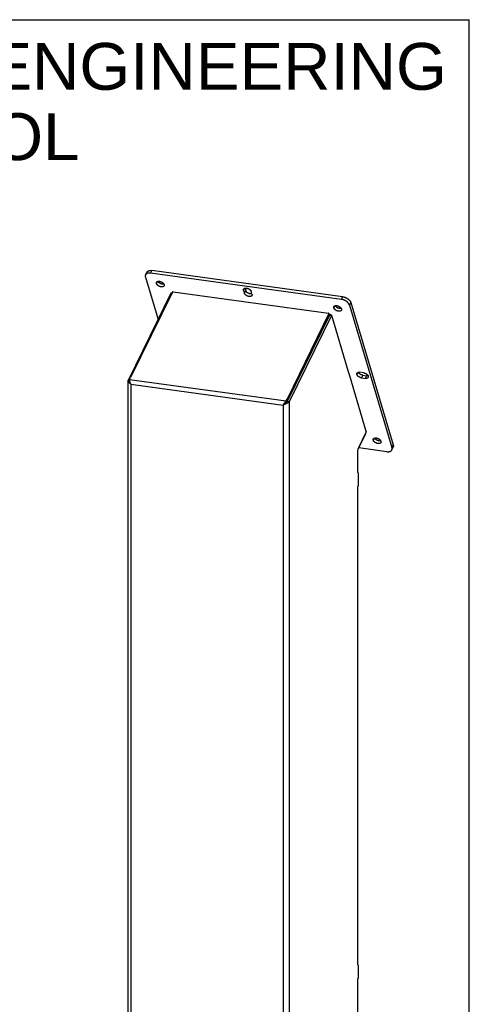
# Model space of a CAD drawing. Header units: inches. Extents: x 0 to 85, y 0 to 55.
# Tile 18 of 18: x 69.7 to 85, y 21.4 to 55. Entities that reach past the tile are written whole.
import ezdxf

# ---------------------------------------------------------------- set-up
doc = ezdxf.new("R2010")
doc.units = ezdxf.units.IN
doc.header["$LTSCALE"] = 4.675
doc.header["$MEASUREMENT"] = 0
doc.layers.get('0').update_dxf_attribs({"linetype": 'CONTINUOUS'})
doc.layers.add('02___PRT_ALL_AXES', color=7, linetype='CONTINUOUS')
doc.layers.add('DIMENSIONS', color=7, linetype='CONTINUOUS')
doc.styles.get("Standard").update_dxf_attribs({"font": 'arial.ttf'})

msp = doc.modelspace()

# ---------------------------------------------------------------- linework, layer by layer
at = {"color": 7, "linetype": 'Continuous'}
for p, q in [((0, 55), (85, 55)), ((85, 0), (85, 55)), ((74.1244, 46.3412), (74.1685, 46.4312)), ((73.9469, 46.202), (74.377, 44.7585)), ((73.9507, 46.2804), (73.9947, 46.3704)), ((80.6334, 45.4456), (74.1244, 46.3412)), ((77.3339, 45.8238), (77.2983, 45.751)), ((77.2983, 45.751), (77.3268, 45.6551)), ((74.8461, 45.6475), (74.8141, 45.6519)), ((74.8485, 45.6525), (74.8192, 45.6565)), ((77.3709, 45.7451), (77.3268, 45.6551)), ((77.5835, 45.6198), (77.555, 45.7157)), ((80.6334, 45.4456), (80.6775, 45.5356)), ((80.9127, 45.2436), (80.9567, 45.3336)), ((80.9127, 45.2436), (82.3617, 40.3809)), ((80.2241, 44.9076), (78.7799, 41.9556)), ((80.2241, 44.9076), (80.2083, 44.9608)), ((80.2248, 44.9138), (80.2089, 44.967)), ((80.2241, 44.9076), (80.2954, 44.8978)), ((80.2292, 44.9122), (80.3005, 44.9024)), ((80.267, 44.9176), (80.2686, 44.9153)), ((80.9198, 42.8307), (80.87, 42.998)), ((81.3944, 42.9376), (81.266, 42.9553)), ((81.3672, 42.8535), (81.3232, 42.7635)), ((81.3232, 42.7635), (81.4515, 42.7458)), ((81.4955, 42.8358), (81.4515, 42.7458)), ((73.3573, 42.6586), (73.4152, 42.6605)), ((73.3699, 42.6999), (73.4047, 42.6951)), ((78.6452, 41.8357), (78.6734, 41.8552)), ((78.6801, 41.8602), (78.6734, 41.8552)), ((78.6897, 41.8692), (78.6769, 41.8577)), ((78.6898, 41.8678), (78.6801, 41.8602)), ((78.7035, 41.881), (78.6897, 41.8692)), ((78.7181, 41.8926), (78.7035, 41.881)), ((78.7302, 41.9025), (78.7168, 41.8902)), ((78.7336, 41.9037), (78.7181, 41.8926)), ((78.7429, 41.9155), (78.7302, 41.9025)), ((78.7498, 41.9139), (78.7336, 41.9037)), ((78.7545, 41.9292), (78.7429, 41.9155)), ((78.7666, 41.9228), (78.7498, 41.9139)), ((78.7507, 41.976), (78.7666, 41.9228)), ((78.8004, 41.9097), (78.7545, 41.9292)), ((78.7666, 41.9228), (78.7958, 41.988)), ((78.7769, 41.9509), (78.7799, 41.9556)), ((78.7799, 42.0412), (78.7958, 41.988)), ((78.8512, 41.9457), (78.7799, 41.9556)), ((81.4626, 40.866), (81.4641, 40.8611)), ((82.1841, 40.2417), (81.2269, 40.3734)), ((82.3578, 40.3024), (82.4019, 40.3924)), ((82.3617, 40.3809), (82.4057, 40.4709)), ((81.2025, 39.5253), (81.1952, 39.5263)), ((81.201, 39.5285), (81.2062, 39.5278)), ((81.2011, 39.5294), (81.2082, 39.5284)), ((81.2025, 22.7087), (81.1952, 22.7097)), ((81.201, 22.712), (81.2062, 22.7112)), ((81.2011, 22.7128), (81.2082, 22.7118))]:
    msp.add_line(p, q, dxfattribs=at)
at = {"color": 3, "linetype": 'Continuous'}
for p, q in [((80.6775, 45.5356), (74.1685, 46.4312)), ((77.3463, 45.8277), (77.3709, 45.7451)), ((74.8141, 45.6519), (73.3699, 42.6999)), ((74.8695, 45.6953), (73.4412, 42.7757)), ((74.8885, 45.7043), (80.1998, 44.9735)), ((80.9567, 45.3336), (82.4057, 40.4709)), ((80.2083, 44.9608), (78.7799, 42.0412)), ((80.2954, 44.8978), (78.8512, 41.9457)), ((80.8695, 42.9997), (80.3037, 44.8983)), ((73.4069, 42.7112), (73.4412, 42.7757)), ((81.4861, 40.9304), (80.9203, 42.829)), ((81.3672, 42.8535), (81.4955, 42.8358)), ((73.3564, 3.8058), (73.3564, 42.6669)), ((73.3625, 42.6388), (73.3573, 42.6586)), ((73.3722, 42.6195), (73.3625, 42.6388)), ((73.3649, 42.6932), (73.3699, 42.6999)), ((73.3862, 42.6008), (73.3722, 42.6195)), ((73.4041, 42.5829), (73.3862, 42.6008)), ((73.4252, 42.5661), (73.4041, 42.5829)), ((73.4101, 42.6884), (73.4069, 42.7112)), ((73.4069, 42.7112), (78.7507, 41.976)), ((73.4146, 42.663), (73.4101, 42.6884)), ((73.449, 42.5506), (73.4252, 42.5661)), ((73.4376, 42.5787), (73.4282, 42.6074)), ((73.449, 42.5506), (73.4376, 42.5787)), ((73.449, 42.5506), (73.449, 3.7618)), ((73.449, 42.5506), (78.6452, 41.8357)), ((78.6585, 41.8604), (78.6452, 41.8357)), ((78.6709, 41.8444), (78.6452, 41.8357)), ((78.6452, 41.8357), (78.6452, 3.0469)), ((78.6736, 41.8857), (78.6585, 41.8604)), ((78.7507, 41.976), (78.7294, 41.9566)), ((78.7507, 41.976), (78.7799, 42.0412)), ((78.7771, 41.8939), (78.7517, 41.8794)), ((78.8004, 41.9097), (78.7771, 41.8939)), ((78.838, 41.9328), (78.8451, 41.9392)), ((78.8451, 41.9392), (78.8512, 41.9457)), ((78.8512, 41.9457), (78.8512, 3.0713)), ((81.2145, 40.3508), (81.4641, 40.8611)), ((81.229, 40.3883), (81.4839, 40.9093)), ((81.2116, 40.3423), (81.2196, 40.3662)), ((81.2196, 40.3662), (81.229, 40.3883)), ((81.1964, 39.5353), (81.1964, 40.2339)), ((81.2025, 39.5253), (81.2062, 39.5278)), ((81.2123, 39.5178), (81.2123, 39.0708)), ((81.1964, 22.7187), (81.1964, 39.0312)), ((81.2062, 39.0523), (81.2025, 39.0497)), ((81.2025, 22.7087), (81.2062, 22.7112)), ((81.2123, 22.7012), (81.2123, 22.2542)), ((81.1964, 5.9021), (81.1964, 22.2147)), ((81.2062, 22.2357), (81.2025, 22.2332))]:
    msp.add_line(p, q, dxfattribs=at)
for points in [[(73.9947, 46.3704), (73.9952, 46.3713), (73.998, 46.3765), (74.0012, 46.3815), (74.0046, 46.3863), (74.0085, 46.3909), (74.0126, 46.3953), (74.0171, 46.3994), (74.0219, 46.4034), (74.0269, 46.4072), (74.0323, 46.4107), (74.038, 46.414), (74.0439, 46.4171), (74.0501, 46.4199), (74.0566, 46.4224), (74.0633, 46.4248), (74.0703, 46.4268), (74.0775, 46.4287), (74.0849, 46.4302), (74.0925, 46.4315), (74.1004, 46.4325), (74.1084, 46.4333), (74.1165, 46.4338), (74.1249, 46.434), (74.1334, 46.434), (74.142, 46.4337), (74.1507, 46.4331), (74.1595, 46.4323), (74.1685, 46.4312)], [(74.8141, 45.6519), (74.8156, 45.6544), (74.8172, 45.6559), (74.8187, 45.6565), (74.8192, 45.6565)], [(74.8885, 45.7043), (74.8846, 45.7044), (74.8809, 45.7038), (74.8773, 45.7024), (74.874, 45.7005), (74.8714, 45.6982), (74.8695, 45.6953)], [(77.5796, 45.6332), (77.5759, 45.6324), (77.5711, 45.6315), (77.5661, 45.6308), (77.5609, 45.6303), (77.5556, 45.6301), (77.5503, 45.63), (77.5448, 45.6301), (77.5392, 45.6304), (77.5335, 45.6309), (77.5278, 45.6316), (77.522, 45.6325), (77.5162, 45.6336), (77.5103, 45.6348), (77.5044, 45.6363), (77.4985, 45.6379), (77.4926, 45.6397), (77.4867, 45.6417), (77.4809, 45.6439), (77.475, 45.6462), (77.4693, 45.6487), (77.4636, 45.6514), (77.4579, 45.6542), (77.4524, 45.6572), (77.4469, 45.6603), (77.4415, 45.6635), (77.4363, 45.6669), (77.4312, 45.6704), (77.4262, 45.674), (77.4214, 45.6777), (77.4167, 45.6815), (77.4122, 45.6854), (77.4078, 45.6894), (77.4037, 45.6934), (77.3997, 45.6976), (77.396, 45.7018), (77.3924, 45.706), (77.3891, 45.7103), (77.386, 45.7146), (77.3831, 45.719), (77.3804, 45.7233), (77.378, 45.7277), (77.3759, 45.7321), (77.3739, 45.7365), (77.3723, 45.7408), (77.3709, 45.7451)], [(80.6775, 45.5356), (80.6865, 45.5343), (80.6955, 45.5326), (80.7047, 45.5308), (80.7138, 45.5286), (80.723, 45.5262), (80.7322, 45.5236), (80.7414, 45.5207), (80.7505, 45.5176), (80.7597, 45.5142), (80.7687, 45.5106), (80.7777, 45.5068), (80.7867, 45.5028), (80.7955, 45.4985), (80.8043, 45.4941), (80.8129, 45.4894), (80.8214, 45.4846), (80.8298, 45.4796), (80.838, 45.4744), (80.846, 45.469), (80.8538, 45.4634), (80.8615, 45.4578), (80.869, 45.4519), (80.8762, 45.446), (80.8832, 45.4399), (80.89, 45.4337), (80.8965, 45.4274), (80.9027, 45.421), (80.9087, 45.4145), (80.9144, 45.4079), (80.9199, 45.4013), (80.925, 45.3946), (80.9298, 45.3879), (80.9343, 45.3811), (80.9385, 45.3743), (80.9424, 45.3675), (80.9459, 45.3607), (80.9491, 45.3539), (80.952, 45.3471), (80.9545, 45.3403), (80.9567, 45.3336)], [(80.2089, 44.967), (80.208, 44.969), (80.206, 44.9711), (80.2033, 44.9726), (80.1998, 44.9735)], [(80.2083, 44.9608), (80.2091, 44.9638), (80.2091, 44.9665), (80.2089, 44.967)], [(80.3005, 44.9024), (80.3, 44.9024), (80.2984, 44.9018), (80.2969, 44.9003), (80.2954, 44.8978)], [(80.3037, 44.8983), (80.3027, 44.9007), (80.3015, 44.902), (80.3005, 44.9024)], [(81.3672, 42.8535), (81.3616, 42.8543), (81.3559, 42.8554), (81.3502, 42.8566), (81.3445, 42.858), (81.3387, 42.8596), (81.333, 42.8613), (81.3273, 42.8632), (81.3216, 42.8653), (81.3159, 42.8675), (81.3103, 42.8699), (81.3047, 42.8725), (81.2992, 42.8751), (81.2937, 42.878), (81.2884, 42.8809), (81.2831, 42.884), (81.278, 42.8873), (81.273, 42.8906), (81.2681, 42.894), (81.2633, 42.8976), (81.2587, 42.9013), (81.2542, 42.905), (81.2499, 42.9088), (81.2457, 42.9127), (81.2417, 42.9167), (81.238, 42.9207), (81.2344, 42.9248), (81.231, 42.929), (81.2278, 42.9332), (81.2248, 42.9374), (81.222, 42.9416), (81.2195, 42.9458), (81.2172, 42.9501), (81.2153, 42.9539)], [(81.5462, 42.8372), (81.5437, 42.8366), (81.5388, 42.8357), (81.5338, 42.835), (81.5287, 42.8346), (81.5234, 42.8343), (81.518, 42.8342), (81.5125, 42.8343), (81.5069, 42.8346), (81.5013, 42.8351), (81.4955, 42.8358)], [(73.3564, 42.6669), (73.3568, 42.6725), (73.3583, 42.6795), (73.3611, 42.6864), (73.3649, 42.6932)], [(73.3573, 42.6586), (73.3564, 42.6655), (73.3564, 42.6669)], [(73.4282, 42.6074), (73.4206, 42.6357), (73.4146, 42.663)], [(78.7517, 41.8794), (78.725, 41.8663), (78.6978, 41.8546), (78.6709, 41.8444)], [(78.7294, 41.9566), (78.7093, 41.9346), (78.6906, 41.9107), (78.6736, 41.8857)], [(78.8004, 41.9097), (78.811, 41.9151), (78.8209, 41.9208)], [(78.8209, 41.9208), (78.8299, 41.9267), (78.838, 41.9328)], [(81.4648, 40.8672), (81.4649, 40.8667), (81.465, 40.864), (81.4641, 40.8611)], [(81.4839, 40.9093), (81.4852, 40.9126), (81.4861, 40.9161), (81.4867, 40.92), (81.4869, 40.9238), (81.4867, 40.9272), (81.4861, 40.9304)], [(82.4057, 40.4709), (82.4075, 40.4642), (82.409, 40.4576), (82.4101, 40.451), (82.4108, 40.4446), (82.4112, 40.4382), (82.4112, 40.4319), (82.4109, 40.4257), (82.4102, 40.4197), (82.4092, 40.4138), (82.4078, 40.408), (82.406, 40.4023), (82.4039, 40.3968), (82.4019, 40.3924)], [(81.1964, 40.2339), (81.1975, 40.2614), (81.2003, 40.2887), (81.2052, 40.316), (81.2116, 40.3423)], [(81.1972, 39.5287), (81.1967, 39.5317), (81.1964, 39.5353)], [(81.2004, 39.5247), (81.1995, 39.5251), (81.1982, 39.5265), (81.1972, 39.5287)], [(81.2025, 39.5253), (81.2009, 39.5247), (81.2004, 39.5247)], [(81.2083, 39.5284), (81.2078, 39.5284), (81.2062, 39.5278)], [(81.2123, 39.5178), (81.2121, 39.5214), (81.2115, 39.5244), (81.2105, 39.5266), (81.2092, 39.528), (81.2083, 39.5284)], [(81.1964, 39.0312), (81.1967, 39.0352), (81.1972, 39.0389), (81.1982, 39.0426), (81.1995, 39.0457), (81.2009, 39.0481), (81.2025, 39.0497)], [(81.2062, 39.0523), (81.2078, 39.054), (81.2092, 39.0563), (81.2105, 39.0595), (81.2115, 39.0631), (81.2121, 39.0668), (81.2123, 39.0708)], [(81.1972, 22.7122), (81.1967, 22.7151), (81.1964, 22.7187)], [(81.2004, 22.7081), (81.1995, 22.7085), (81.1982, 22.7099), (81.1972, 22.7122)], [(81.2025, 22.7087), (81.2009, 22.7081), (81.2004, 22.7081)], [(81.2083, 22.7118), (81.2078, 22.7118), (81.2062, 22.7112)], [(81.2123, 22.7012), (81.2121, 22.7048), (81.2115, 22.7078), (81.2105, 22.71), (81.2092, 22.7114), (81.2083, 22.7118)], [(81.1964, 22.2147), (81.1967, 22.2186), (81.1972, 22.2224), (81.1982, 22.226), (81.1995, 22.2291), (81.2009, 22.2315), (81.2025, 22.2332)], [(81.2062, 22.2357), (81.2078, 22.2374), (81.2092, 22.2397), (81.2105, 22.2429), (81.2115, 22.2465), (81.2121, 22.2502), (81.2123, 22.2542)]]:
    msp.add_lwpolyline(points, dxfattribs=at)
at = {"color": 7, "linetype": 'Continuous'}
for points in [[(73.9507, 46.2804), (73.9487, 46.276), (73.9466, 46.2705), (73.9448, 46.2649), (73.9434, 46.2591), (73.9423, 46.2532), (73.9417, 46.2471), (73.9413, 46.2409), (73.9413, 46.2347), (73.9417, 46.2283), (73.9425, 46.2218), (73.9436, 46.2153), (73.9451, 46.2086), (73.9469, 46.202)], [(74.1244, 46.3412), (74.1155, 46.3423), (74.1067, 46.3431), (74.0979, 46.3437), (74.0893, 46.344), (74.0808, 46.344), (74.0725, 46.3438), (74.0643, 46.3433), (74.0563, 46.3425), (74.0485, 46.3415), (74.0409, 46.3402), (74.0335, 46.3387), (74.0263, 46.3368), (74.0193, 46.3348), (74.0126, 46.3324), (74.0061, 46.3299), (73.9999, 46.3271), (73.9939, 46.324), (73.9883, 46.3207), (73.9829, 46.3172), (73.9778, 46.3134), (73.973, 46.3094), (73.9686, 46.3053), (73.9644, 46.3009), (73.9606, 46.2963), (73.9571, 46.2915), (73.954, 46.2865), (73.9512, 46.2813), (73.9507, 46.2804)], [(77.2983, 45.751), (77.2971, 45.7553), (77.2962, 45.7595), (77.2956, 45.7637), (77.2952, 45.7679), (77.2951, 45.7719), (77.2953, 45.7759), (77.2957, 45.7798), (77.2964, 45.7836), (77.2974, 45.7873), (77.2986, 45.7909), (77.3001, 45.7943), (77.3004, 45.7951)], [(77.3004, 45.7951), (77.3018, 45.7977), (77.3038, 45.8009), (77.306, 45.804), (77.3085, 45.807), (77.3112, 45.8097), (77.3141, 45.8124), (77.3173, 45.8149), (77.3207, 45.8172), (77.3243, 45.8193), (77.3281, 45.8213), (77.3321, 45.8231), (77.3363, 45.8247), (77.3406, 45.8262), (77.3452, 45.8274), (77.3499, 45.8285), (77.3548, 45.8293), (77.3598, 45.83), (77.3649, 45.8305), (77.3702, 45.8308), (77.3756, 45.8309), (77.3811, 45.8308), (77.3867, 45.8304), (77.3923, 45.8299), (77.398, 45.8292), (77.4038, 45.8284), (77.4097, 45.8273), (77.4155, 45.826), (77.4214, 45.8246), (77.4273, 45.8229), (77.4332, 45.8211), (77.4391, 45.8191), (77.445, 45.8169), (77.4508, 45.8146), (77.4566, 45.8121), (77.4623, 45.8094), (77.4679, 45.8066), (77.4735, 45.8037), (77.4789, 45.8006), (77.4843, 45.7973), (77.4895, 45.794), (77.4947, 45.7905), (77.4996, 45.7869), (77.5045, 45.7832), (77.5092, 45.7793), (77.5137, 45.7754), (77.518, 45.7714), (77.5221, 45.7674), (77.5261, 45.7632), (77.5299, 45.7591), (77.5334, 45.7548), (77.5367, 45.7505), (77.5399, 45.7462), (77.5427, 45.7418), (77.5454, 45.7375), (77.5478, 45.7331), (77.55, 45.7287), (77.5519, 45.7244), (77.5536, 45.72), (77.555, 45.7157)], [(77.5814, 45.5757), (77.58, 45.5731), (77.5781, 45.5699), (77.5758, 45.5668), (77.5734, 45.5639), (77.5706, 45.5611), (77.5677, 45.5584), (77.5645, 45.556), (77.5612, 45.5536), (77.5576, 45.5515), (77.5538, 45.5495), (77.5497, 45.5477), (77.5456, 45.5461), (77.5412, 45.5447), (77.5366, 45.5434), (77.5319, 45.5424), (77.527, 45.5415), (77.522, 45.5408), (77.5169, 45.5403), (77.5116, 45.5401), (77.5062, 45.54), (77.5007, 45.5401), (77.4952, 45.5404), (77.4895, 45.5409), (77.4838, 45.5416), (77.478, 45.5425), (77.4721, 45.5435), (77.4663, 45.5448), (77.4604, 45.5463), (77.4545, 45.5479), (77.4486, 45.5497), (77.4427, 45.5517), (77.4368, 45.5539), (77.431, 45.5562), (77.4252, 45.5587), (77.4195, 45.5614), (77.4139, 45.5642), (77.4083, 45.5672), (77.4029, 45.5703), (77.3975, 45.5735), (77.3923, 45.5769), (77.3871, 45.5804), (77.3822, 45.584), (77.3773, 45.5877), (77.3727, 45.5915), (77.3681, 45.5954), (77.3638, 45.5994), (77.3597, 45.6034), (77.3557, 45.6076), (77.3519, 45.6118), (77.3484, 45.616), (77.3451, 45.6203), (77.3419, 45.6246), (77.3391, 45.629), (77.3364, 45.6333), (77.334, 45.6377), (77.3318, 45.6421), (77.3299, 45.6465), (77.3283, 45.6508), (77.3268, 45.6551)], [(77.5835, 45.6198), (77.5847, 45.6155), (77.5856, 45.6113), (77.5862, 45.6071), (77.5866, 45.603), (77.5867, 45.5989), (77.5865, 45.5949), (77.5861, 45.591), (77.5854, 45.5872), (77.5844, 45.5835), (77.5832, 45.58), (77.5818, 45.5765), (77.5814, 45.5757)], [(80.9127, 45.2436), (80.9105, 45.2503), (80.908, 45.2571), (80.9051, 45.2639), (80.9019, 45.2707), (80.8984, 45.2775), (80.8945, 45.2843), (80.8903, 45.2911), (80.8858, 45.2979), (80.8809, 45.3046), (80.8758, 45.3113), (80.8704, 45.3179), (80.8647, 45.3245), (80.8587, 45.331), (80.8524, 45.3374), (80.8459, 45.3437), (80.8392, 45.3499), (80.8322, 45.356), (80.8249, 45.3619), (80.8175, 45.3678), (80.8098, 45.3734), (80.802, 45.379), (80.7939, 45.3844), (80.7857, 45.3896), (80.7774, 45.3946), (80.7689, 45.3994), (80.7603, 45.4041), (80.7515, 45.4085), (80.7427, 45.4128), (80.7337, 45.4168), (80.7247, 45.4206), (80.7156, 45.4242), (80.7065, 45.4276), (80.6973, 45.4307), (80.6882, 45.4336), (80.679, 45.4362), (80.6698, 45.4386), (80.6606, 45.4408), (80.6515, 45.4426), (80.6424, 45.4443), (80.6334, 45.4456)], [(80.2138, 44.9507), (80.2146, 44.9505), (80.2177, 44.9497), (80.2207, 44.9488), (80.2238, 44.9478), (80.2268, 44.9466), (80.2298, 44.9454), (80.2328, 44.9441), (80.2358, 44.9426), (80.2387, 44.9411), (80.2415, 44.9395), (80.2443, 44.9378), (80.247, 44.9361), (80.2496, 44.9342), (80.2521, 44.9323), (80.2546, 44.9304), (80.2569, 44.9283), (80.2592, 44.9263), (80.2613, 44.9241), (80.2633, 44.922), (80.2652, 44.9198), (80.267, 44.9176)], [(80.2248, 44.9137), (80.2249, 44.9132), (80.225, 44.9105), (80.2241, 44.9076)], [(80.2241, 44.9076), (80.2256, 44.9101), (80.2272, 44.9116), (80.2287, 44.9122), (80.2292, 44.9122)], [(80.2686, 44.9153), (80.2701, 44.9131), (80.2714, 44.9108), (80.2726, 44.9085)], [(81.1662, 42.877), (81.1651, 42.8812), (81.1642, 42.8853), (81.1636, 42.8894), (81.1632, 42.8934), (81.1631, 42.8974), (81.1632, 42.9012), (81.1636, 42.905), (81.1642, 42.9088), (81.1651, 42.9124), (81.1662, 42.9159), (81.1675, 42.9193), (81.1684, 42.9211)], [(81.3232, 42.7635), (81.3175, 42.7643), (81.3119, 42.7654), (81.3062, 42.7666), (81.3004, 42.768), (81.2947, 42.7696), (81.289, 42.7713), (81.2832, 42.7732), (81.2775, 42.7753), (81.2719, 42.7775), (81.2662, 42.7799), (81.2607, 42.7825), (81.2552, 42.7851), (81.2497, 42.788), (81.2444, 42.7909), (81.2391, 42.794), (81.234, 42.7973), (81.2289, 42.8006), (81.224, 42.804), (81.2193, 42.8076), (81.2146, 42.8113), (81.2101, 42.815), (81.2058, 42.8188), (81.2017, 42.8227), (81.1977, 42.8267), (81.1939, 42.8307), (81.1903, 42.8348), (81.1869, 42.839), (81.1837, 42.8432), (81.1808, 42.8474), (81.178, 42.8516), (81.1755, 42.8558), (81.1731, 42.8601), (81.1711, 42.8644), (81.1692, 42.8686), (81.1676, 42.8728), (81.1662, 42.877)], [(81.1684, 42.9211), (81.1691, 42.9226), (81.171, 42.9258), (81.1731, 42.9288), (81.1754, 42.9317), (81.1779, 42.9345), (81.1806, 42.9372), (81.1836, 42.9397), (81.1868, 42.942), (81.1902, 42.9442), (81.1938, 42.9462), (81.1976, 42.948), (81.2015, 42.9497), (81.2057, 42.9512), (81.21, 42.9526), (81.2144, 42.9537), (81.2191, 42.9547), (81.2238, 42.9555), (81.2287, 42.9561), (81.2338, 42.9566), (81.2389, 42.9568), (81.2442, 42.9569), (81.2495, 42.9567), (81.2549, 42.9564), (81.2604, 42.9559), (81.266, 42.9553)], [(81.3944, 42.9376), (81.4002, 42.9367), (81.406, 42.9356), (81.4118, 42.9344), (81.4177, 42.9329), (81.4236, 42.9313), (81.4295, 42.9294), (81.4354, 42.9274), (81.4413, 42.9253), (81.4471, 42.9229), (81.4529, 42.9204), (81.4586, 42.9178), (81.4642, 42.915), (81.4698, 42.912), (81.4753, 42.9089), (81.4806, 42.9057), (81.4859, 42.9023), (81.491, 42.8988), (81.496, 42.8952), (81.5008, 42.8915), (81.5055, 42.8877), (81.51, 42.8838), (81.5143, 42.8798), (81.5185, 42.8757), (81.5224, 42.8716), (81.5262, 42.8674), (81.5297, 42.8632), (81.5331, 42.8589), (81.5362, 42.8545), (81.5391, 42.8502), (81.5417, 42.8458), (81.5441, 42.8414), (81.5463, 42.8371), (81.5482, 42.8327), (81.5499, 42.8284), (81.5513, 42.824), (81.5524, 42.8198), (81.5533, 42.8155), (81.554, 42.8113), (81.5543, 42.8072), (81.5544, 42.8031), (81.5543, 42.7992), (81.5538, 42.7953), (81.5531, 42.7915), (81.5522, 42.7878), (81.551, 42.7842), (81.5495, 42.7807), (81.5491, 42.78)], [(81.5491, 42.78), (81.5478, 42.7774), (81.5458, 42.7741), (81.5436, 42.7711), (81.5411, 42.7681), (81.5384, 42.7653), (81.5355, 42.7627), (81.5323, 42.7602), (81.5289, 42.7579), (81.5253, 42.7557), (81.5215, 42.7537), (81.5175, 42.7519), (81.5133, 42.7503), (81.5089, 42.7489), (81.5044, 42.7476), (81.4997, 42.7466), (81.4948, 42.7457), (81.4898, 42.745), (81.4846, 42.7446), (81.4794, 42.7443), (81.474, 42.7442), (81.4685, 42.7443), (81.4629, 42.7446), (81.4572, 42.7451), (81.4515, 42.7458)], [(78.7168, 41.8902), (78.7032, 41.8787), (78.6898, 41.8678)], [(82.3578, 40.3024), (82.3599, 40.3068), (82.362, 40.3123), (82.3637, 40.318), (82.3651, 40.3237), (82.3662, 40.3297), (82.3669, 40.3357), (82.3672, 40.3419), (82.3672, 40.3482), (82.3668, 40.3546), (82.3661, 40.361), (82.3649, 40.3676), (82.3635, 40.3742), (82.3617, 40.3809)], [(82.1841, 40.2417), (82.1931, 40.2406), (82.2019, 40.2397), (82.2106, 40.2392), (82.2192, 40.2388), (82.2277, 40.2388), (82.236, 40.239), (82.2442, 40.2395), (82.2522, 40.2403), (82.26, 40.2413), (82.2676, 40.2426), (82.2751, 40.2442), (82.2823, 40.246), (82.2892, 40.2481), (82.296, 40.2504), (82.3024, 40.253), (82.3086, 40.2558), (82.3146, 40.2588), (82.3203, 40.2621), (82.3256, 40.2657), (82.3307, 40.2694), (82.3355, 40.2734), (82.34, 40.2776), (82.3441, 40.282), (82.3479, 40.2866), (82.3514, 40.2914), (82.3546, 40.2963), (82.3574, 40.3015), (82.3578, 40.3024)]]:
    msp.add_lwpolyline(points, dxfattribs=at)
at = {"layer": '02___PRT_ALL_AXES', "color": 7, "linetype": 'Continuous'}
for p, q in [((74.3618, 46.059), (74.3261, 45.9862)), ((80.414, 45.2263), (80.3784, 45.1535)), ((81.2019, 42.9498), (81.1662, 42.877)), ((81.7613, 40.7048), (81.7257, 40.632))]:
    msp.add_line(p, q, dxfattribs=at)
for points in [[(74.3261, 45.9862), (74.325, 45.9904), (74.3241, 45.9947), (74.3235, 45.9989), (74.3231, 46.003), (74.323, 46.0071), (74.3232, 46.011), (74.3236, 46.0149), (74.3243, 46.0187), (74.3252, 46.0224), (74.3265, 46.026), (74.3279, 46.0295), (74.3283, 46.0302)], [(74.5807, 45.9068), (74.5793, 45.9042), (74.5774, 45.9009), (74.5751, 45.8979), (74.5727, 45.8949), (74.57, 45.8921), (74.567, 45.8895), (74.5638, 45.887), (74.5605, 45.8847), (74.5569, 45.8825), (74.5531, 45.8805), (74.549, 45.8787), (74.5449, 45.8771), (74.5405, 45.8757), (74.5359, 45.8744), (74.5312, 45.8734), (74.5263, 45.8725), (74.5213, 45.8718), (74.5162, 45.8714), (74.5109, 45.8711), (74.5055, 45.871), (74.5, 45.8711), (74.4945, 45.8714), (74.4888, 45.8719), (74.4831, 45.8726), (74.4773, 45.8735), (74.4714, 45.8746), (74.4656, 45.8759), (74.4597, 45.8773), (74.4538, 45.8789), (74.4479, 45.8808), (74.442, 45.8828), (74.4361, 45.8849), (74.4303, 45.8873), (74.4245, 45.8898), (74.4188, 45.8924), (74.4132, 45.8952), (74.4076, 45.8982), (74.4022, 45.9013), (74.3968, 45.9045), (74.3916, 45.9079), (74.3864, 45.9114), (74.3815, 45.915), (74.3766, 45.9187), (74.372, 45.9225), (74.3674, 45.9264), (74.3631, 45.9304), (74.359, 45.9345), (74.355, 45.9386), (74.3512, 45.9428), (74.3477, 45.9471), (74.3444, 45.9513), (74.3413, 45.9557), (74.3384, 45.96), (74.3357, 45.9644), (74.3333, 45.9688), (74.3311, 45.9731), (74.3292, 45.9775), (74.3276, 45.9818), (74.3261, 45.9862)], [(74.3283, 46.0302), (74.3297, 46.0328), (74.3316, 46.0361), (74.3339, 46.0392), (74.3363, 46.0421), (74.339, 46.0449), (74.342, 46.0475), (74.3451, 46.05), (74.3485, 46.0523), (74.3521, 46.0545), (74.3559, 46.0565), (74.3599, 46.0583), (74.3641, 46.0599), (74.3685, 46.0613), (74.3731, 46.0626), (74.3778, 46.0636), (74.3826, 46.0645), (74.3877, 46.0652), (74.3928, 46.0656), (74.3981, 46.0659), (74.4035, 46.066), (74.4089, 46.0659), (74.4145, 46.0656), (74.4202, 46.0651), (74.4259, 46.0644), (74.4317, 46.0635), (74.4375, 46.0624), (74.4434, 46.0612), (74.4493, 46.0597), (74.4552, 46.0581), (74.4611, 46.0562), (74.467, 46.0542), (74.4728, 46.0521), (74.4787, 46.0497), (74.4844, 46.0472), (74.4902, 46.0446), (74.4958, 46.0418), (74.5014, 46.0388), (74.5068, 46.0357), (74.5122, 46.0325), (74.5174, 46.0291), (74.5225, 46.0256), (74.5275, 46.022), (74.5324, 46.0183), (74.537, 46.0145), (74.5415, 46.0106), (74.5459, 46.0066), (74.55, 46.0025), (74.554, 45.9984), (74.5577, 45.9942), (74.5613, 45.99), (74.5646, 45.9857), (74.5677, 45.9813), (74.5706, 45.977), (74.5733, 45.9726), (74.5757, 45.9682), (74.5778, 45.9639), (74.5798, 45.9595), (74.5814, 45.9552), (74.5828, 45.9508)], [(74.5828, 45.9508), (74.584, 45.9466), (74.5849, 45.9423), (74.5855, 45.9381), (74.5859, 45.934), (74.586, 45.9299), (74.5858, 45.926), (74.5854, 45.9221), (74.5847, 45.9183), (74.5837, 45.9146), (74.5825, 45.911), (74.5811, 45.9075), (74.5807, 45.9068)], [(80.3784, 45.1535), (80.3772, 45.1578), (80.3763, 45.162), (80.3757, 45.1662), (80.3753, 45.1703), (80.3752, 45.1744), (80.3754, 45.1783), (80.3758, 45.1822), (80.3765, 45.186), (80.3775, 45.1897), (80.3787, 45.1933), (80.3802, 45.1968), (80.3805, 45.1976)], [(80.6329, 45.0741), (80.6316, 45.0715), (80.6296, 45.0683), (80.6274, 45.0652), (80.6249, 45.0622), (80.6222, 45.0594), (80.6192, 45.0568), (80.6161, 45.0543), (80.6127, 45.052), (80.6091, 45.0498), (80.6053, 45.0479), (80.6013, 45.0461), (80.5971, 45.0444), (80.5927, 45.043), (80.5882, 45.0418), (80.5835, 45.0407), (80.5786, 45.0398), (80.5736, 45.0392), (80.5684, 45.0387), (80.5631, 45.0384), (80.5578, 45.0383), (80.5523, 45.0384), (80.5467, 45.0387), (80.541, 45.0392), (80.5353, 45.0399), (80.5295, 45.0408), (80.5237, 45.0419), (80.5178, 45.0432), (80.5119, 45.0446), (80.506, 45.0463), (80.5001, 45.0481), (80.4942, 45.0501), (80.4884, 45.0522), (80.4826, 45.0546), (80.4768, 45.0571), (80.4711, 45.0597), (80.4654, 45.0626), (80.4599, 45.0655), (80.4544, 45.0686), (80.449, 45.0719), (80.4438, 45.0752), (80.4387, 45.0787), (80.4337, 45.0823), (80.4289, 45.086), (80.4242, 45.0898), (80.4197, 45.0937), (80.4154, 45.0977), (80.4112, 45.1018), (80.4072, 45.1059), (80.4035, 45.1101), (80.3999, 45.1144), (80.3966, 45.1187), (80.3935, 45.123), (80.3906, 45.1273), (80.388, 45.1317), (80.3855, 45.1361), (80.3834, 45.1404), (80.3815, 45.1448), (80.3798, 45.1492), (80.3784, 45.1535)], [(80.3805, 45.1976), (80.3819, 45.2002), (80.3839, 45.2034), (80.3861, 45.2065), (80.3886, 45.2094), (80.3913, 45.2122), (80.3942, 45.2148), (80.3974, 45.2173), (80.4008, 45.2196), (80.4044, 45.2218), (80.4082, 45.2238), (80.4122, 45.2256), (80.4164, 45.2272), (80.4207, 45.2286), (80.4253, 45.2299), (80.43, 45.2309), (80.4349, 45.2318), (80.4399, 45.2325), (80.445, 45.2329), (80.4503, 45.2332), (80.4557, 45.2333), (80.4612, 45.2332), (80.4668, 45.2329), (80.4724, 45.2324), (80.4782, 45.2317), (80.4839, 45.2308), (80.4898, 45.2297), (80.4956, 45.2285), (80.5015, 45.227), (80.5074, 45.2254), (80.5133, 45.2236), (80.5192, 45.2216), (80.5251, 45.2194), (80.5309, 45.217), (80.5367, 45.2145), (80.5424, 45.2119), (80.548, 45.2091), (80.5536, 45.2061), (80.5591, 45.203), (80.5644, 45.1998), (80.5697, 45.1964), (80.5748, 45.1929), (80.5798, 45.1893), (80.5846, 45.1856), (80.5893, 45.1818), (80.5938, 45.1779), (80.5981, 45.1739), (80.6023, 45.1698), (80.6062, 45.1657), (80.61, 45.1615), (80.6135, 45.1573), (80.6169, 45.153), (80.62, 45.1487), (80.6229, 45.1443), (80.6255, 45.1399), (80.6279, 45.1356), (80.6301, 45.1312), (80.632, 45.1268), (80.6337, 45.1225), (80.6351, 45.1182)], [(80.6351, 45.1182), (80.6362, 45.1139), (80.6371, 45.1096), (80.6378, 45.1054), (80.6381, 45.1013), (80.6382, 45.0973), (80.6381, 45.0933), (80.6376, 45.0894), (80.6369, 45.0856), (80.636, 45.0819), (80.6348, 45.0783), (80.6333, 45.0748), (80.6329, 45.0741)], [(81.7278, 40.6761), (81.7292, 40.6787), (81.7312, 40.6819), (81.7334, 40.685), (81.7359, 40.6879), (81.7386, 40.6907), (81.7415, 40.6934), (81.7447, 40.6958), (81.7481, 40.6982), (81.7517, 40.7003), (81.7555, 40.7023), (81.7595, 40.7041), (81.7637, 40.7057), (81.7681, 40.7071), (81.7726, 40.7084), (81.7773, 40.7094), (81.7822, 40.7103), (81.7872, 40.711), (81.7924, 40.7115), (81.7976, 40.7117), (81.803, 40.7118), (81.8085, 40.7117), (81.8141, 40.7114), (81.8197, 40.7109), (81.8255, 40.7102), (81.8313, 40.7093), (81.8371, 40.7082), (81.843, 40.707), (81.8489, 40.7055), (81.8548, 40.7039), (81.8606, 40.7021), (81.8665, 40.7001), (81.8724, 40.6979), (81.8782, 40.6956), (81.884, 40.6931), (81.8897, 40.6904), (81.8953, 40.6876), (81.9009, 40.6846), (81.9064, 40.6815), (81.9117, 40.6783), (81.917, 40.6749), (81.9221, 40.6714), (81.9271, 40.6678), (81.9319, 40.6641), (81.9366, 40.6603), (81.9411, 40.6564), (81.9454, 40.6524), (81.9496, 40.6484), (81.9535, 40.6442), (81.9573, 40.64), (81.9608, 40.6358), (81.9642, 40.6315), (81.9673, 40.6272), (81.9702, 40.6228), (81.9728, 40.6184), (81.9752, 40.6141), (81.9774, 40.6097), (81.9793, 40.6053), (81.981, 40.601), (81.9824, 40.5967)], [(81.7257, 40.632), (81.7245, 40.6363), (81.7236, 40.6405), (81.723, 40.6447), (81.7227, 40.6488), (81.7226, 40.6529), (81.7227, 40.6569), (81.7231, 40.6608), (81.7238, 40.6646), (81.7248, 40.6683), (81.726, 40.6718), (81.7275, 40.6753), (81.7278, 40.6761)], [(81.9803, 40.5526), (81.9789, 40.55), (81.9769, 40.5468), (81.9747, 40.5437), (81.9722, 40.5407), (81.9695, 40.5379), (81.9666, 40.5353), (81.9634, 40.5328), (81.96, 40.5305), (81.9564, 40.5283), (81.9526, 40.5264), (81.9486, 40.5246), (81.9444, 40.523), (81.94, 40.5215), (81.9355, 40.5203), (81.9308, 40.5192), (81.9259, 40.5183), (81.9209, 40.5177), (81.9157, 40.5172), (81.9105, 40.5169), (81.9051, 40.5168), (81.8996, 40.5169), (81.894, 40.5172), (81.8883, 40.5177), (81.8826, 40.5184), (81.8768, 40.5193), (81.871, 40.5204), (81.8651, 40.5217), (81.8592, 40.5231), (81.8533, 40.5248), (81.8474, 40.5266), (81.8416, 40.5286), (81.8357, 40.5308), (81.8299, 40.5331), (81.8241, 40.5356), (81.8184, 40.5383), (81.8127, 40.5411), (81.8072, 40.544), (81.8017, 40.5471), (81.7964, 40.5504), (81.7911, 40.5537), (81.786, 40.5572), (81.781, 40.5608), (81.7762, 40.5645), (81.7715, 40.5683), (81.767, 40.5723), (81.7627, 40.5762), (81.7585, 40.5803), (81.7546, 40.5844), (81.7508, 40.5886), (81.7473, 40.5929), (81.7439, 40.5972), (81.7408, 40.6015), (81.7379, 40.6058), (81.7353, 40.6102), (81.7329, 40.6146), (81.7307, 40.619), (81.7288, 40.6233), (81.7271, 40.6277), (81.7257, 40.632)], [(81.9824, 40.5967), (81.9836, 40.5924), (81.9844, 40.5881), (81.9851, 40.584), (81.9854, 40.5798), (81.9855, 40.5758), (81.9854, 40.5718), (81.9849, 40.5679), (81.9843, 40.5641), (81.9833, 40.5604), (81.9821, 40.5568), (81.9806, 40.5533), (81.9803, 40.5526)]]:
    msp.add_lwpolyline(points, dxfattribs=at)
at = {"layer": '02___PRT_ALL_AXES', "color": 3, "linetype": 'Continuous'}
for points in [[(74.5778, 45.964), (74.5752, 45.9634), (74.5704, 45.9625), (74.5654, 45.9618), (74.5602, 45.9614), (74.5549, 45.9611), (74.5496, 45.961), (74.5441, 45.9611), (74.5385, 45.9614), (74.5328, 45.9619), (74.5271, 45.9626), (74.5213, 45.9635), (74.5155, 45.9646), (74.5096, 45.9659), (74.5037, 45.9673), (74.4978, 45.9689), (74.4919, 45.9708), (74.486, 45.9728), (74.4802, 45.9749), (74.4744, 45.9773), (74.4686, 45.9798), (74.4629, 45.9824), (74.4572, 45.9852), (74.4517, 45.9882), (74.4462, 45.9913), (74.4408, 45.9945), (74.4356, 45.9979), (74.4305, 46.0014), (74.4255, 46.005), (74.4207, 46.0087), (74.416, 46.0125), (74.4115, 46.0164), (74.4071, 46.0204), (74.403, 46.0245), (74.399, 46.0286), (74.3953, 46.0328), (74.3917, 46.0371), (74.3884, 46.0413), (74.3853, 46.0457), (74.3824, 46.05), (74.3797, 46.0544), (74.3773, 46.0588), (74.3752, 46.063)], [(80.63, 45.1313), (80.6275, 45.1307), (80.6226, 45.1298), (80.6176, 45.1292), (80.6125, 45.1287), (80.6072, 45.1284), (80.6018, 45.1283), (80.5963, 45.1284), (80.5907, 45.1287), (80.5851, 45.1292), (80.5793, 45.1299), (80.5735, 45.1308), (80.5677, 45.1319), (80.5618, 45.1332), (80.556, 45.1346), (80.5501, 45.1363), (80.5442, 45.1381), (80.5383, 45.1401), (80.5324, 45.1422), (80.5266, 45.1446), (80.5208, 45.1471), (80.5151, 45.1497), (80.5095, 45.1526), (80.5039, 45.1555), (80.4984, 45.1586), (80.4931, 45.1619), (80.4878, 45.1652), (80.4827, 45.1687), (80.4777, 45.1723), (80.4729, 45.176), (80.4682, 45.1798), (80.4637, 45.1837), (80.4594, 45.1877), (80.4552, 45.1918), (80.4513, 45.1959), (80.4475, 45.2001), (80.444, 45.2044), (80.4406, 45.2087), (80.4375, 45.213), (80.4346, 45.2173), (80.432, 45.2217), (80.4296, 45.2261), (80.4275, 45.2304)], [(81.9774, 40.6098), (81.9748, 40.6092), (81.9699, 40.6083), (81.9649, 40.6077), (81.9598, 40.6072), (81.9545, 40.6069), (81.9491, 40.6068), (81.9436, 40.6069), (81.938, 40.6072), (81.9324, 40.6077), (81.9266, 40.6084), (81.9209, 40.6093), (81.915, 40.6104), (81.9092, 40.6117), (81.9033, 40.6131), (81.8974, 40.6148), (81.8915, 40.6166), (81.8856, 40.6186), (81.8797, 40.6208), (81.8739, 40.6231), (81.8681, 40.6256), (81.8624, 40.6283), (81.8568, 40.6311), (81.8512, 40.634), (81.8457, 40.6371), (81.8404, 40.6404), (81.8351, 40.6437), (81.83, 40.6472), (81.825, 40.6508), (81.8202, 40.6545), (81.8155, 40.6584), (81.811, 40.6623), (81.8067, 40.6662), (81.8025, 40.6703), (81.7986, 40.6744), (81.7948, 40.6786), (81.7913, 40.6829), (81.7879, 40.6872), (81.7848, 40.6915), (81.782, 40.6958), (81.7793, 40.7002), (81.7769, 40.7046), (81.7748, 40.7089)]]:
    msp.add_lwpolyline(points, dxfattribs=at)

# ---------------------------------------------------------------- texts
at = {"layer": 'DIMENSIONS', "color": 2, "linetype": 'Continuous', "insert": (63.9951, 54.2045), "char_height": 1.6, "width": 40.410409, "attachment_point": 2, "line_spacing_factor": 0.9}
msp.add_mtext('SAGINAW CONTROL & ENGINEERING\\PSCE-66PBCOL', dxfattribs=at)

doc.saveas('drawing.dxf')
